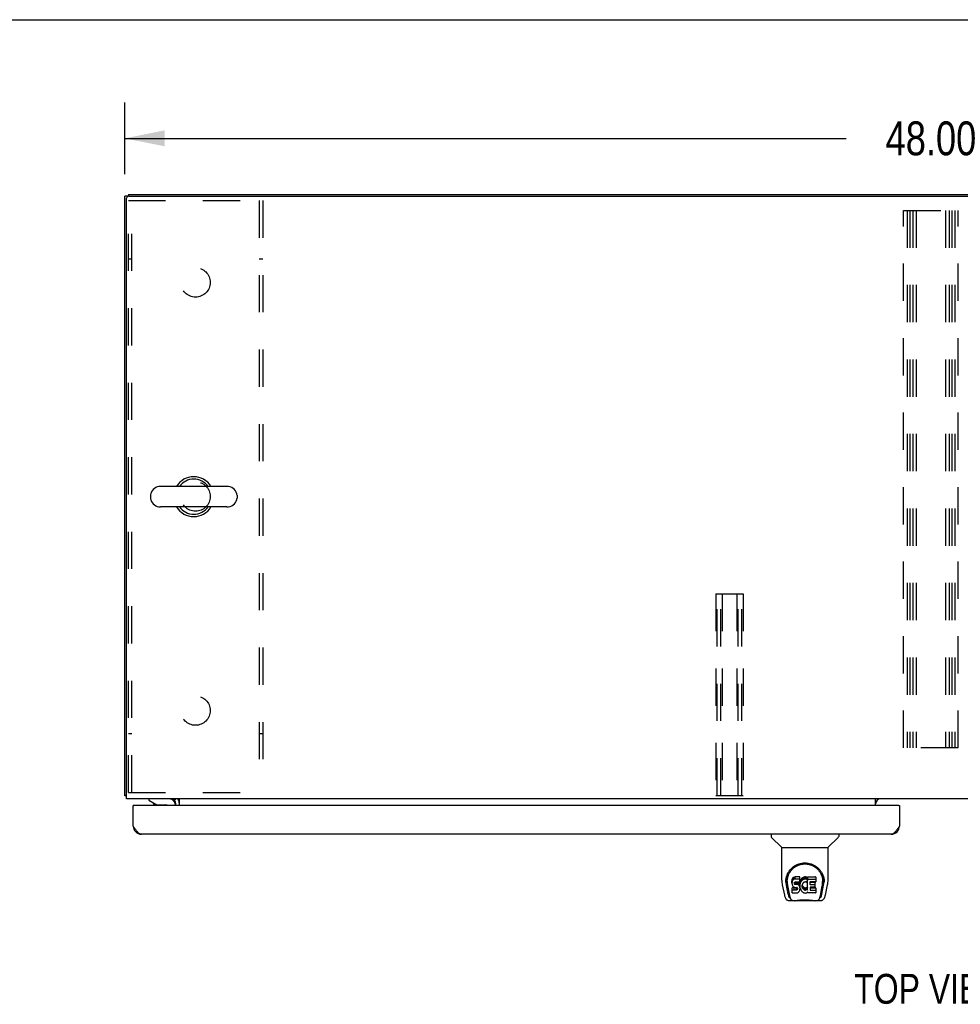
# Model space of a CAD drawing. Header units: inches. Extents: x 0 to 202, y 0 to 130.
# Tile 73 of 77: x 38 to 66, y 101 to 130. Entities that reach past the tile are written whole.
import ezdxf

# ---------------------------------------------------------------- set-up
doc = ezdxf.new("R2010")
doc.units = ezdxf.units.IN
doc.header["$LTSCALE"] = 11.091132
doc.header["$MEASUREMENT"] = 0
doc.linetypes.add('HIDDEN', pattern=[0.2, 0.1, -0.1])
doc.layers.get('0').update_dxf_attribs({"linetype": 'CONTINUOUS'})
for name, color, linetype in [('02___PRT_ALL_AXES', 7, 'CONTINUOUS'), ('DEFAULT_2', 8, 'HIDDEN'), ('DIMENSIONS', 7, 'CONTINUOUS')]:
    doc.layers.add(name, color=color, linetype=linetype)
doc.styles.get("Standard").update_dxf_attribs({"font": 'txt', "width": 0.8})
doc.dimstyles.new('DIMSTYLE_1', dxfattribs={"dimtxt": 1.008285, "dimasz": 1.186217, "dimexe": 0.09, "dimexo": 0.07, "dimgap": 0.0425, "dimtad": 0, "dimtih": 1, "dimtoh": 1, "dimzin": 4, "dimdsep": 46, "dimtxsty": 'Standard', "dimblk": '_FILLED', "dimblk1": '_FILLED', "dimblk2": '_FILLED', "dimcen": 0.09, "dimadec": 0, "dimazin": 0, "dimtfac": 1, "dimtofl": 0, "dimtmove": 0, "dimatfit": 3, "dimldrblk": '_FILLED', "dimfxl": 0, "dimtolj": 1, "dimtzin": 4, "dimarcsym": 0})

# ---------------------------------------------------------------- blocks, each defined once
blk = doc.blocks.new('_FILLED')
at = {"color": 0, "linetype": 'ByBlock'}
blk.add_solid([(0, 0), (-1, 0.2), (-1, -0.2)], dxfattribs=at)
blk = doc.blocks.new('*D1')
at = {"layer": 'DIMENSIONS', "color": 2, "linetype": 'Continuous'}
for p, q in [((41.529, 125.884), (41.529, 128.019)), ((89.529, 125.998), (89.529, 128.019)), ((41.529, 126.951), (63.008, 126.951)), ((89.529, 126.951), (68.049, 126.951))]:
    blk.add_line(p, q, dxfattribs=at)
at = {"layer": 'DIMENSIONS', "color": 2, "linetype": 'Continuous', "xscale": 1.1862172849, "yscale": 1.1862172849, "zscale": 1.1862172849, "rotation": 180}
blk.add_blockref('_FILLED', (41.529, 126.951), dxfattribs=at)
at = {"layer": 'DIMENSIONS', "color": 2, "linetype": 'Continuous', "xscale": 1.1862172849, "yscale": 1.1862172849, "zscale": 1.1862172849}
blk.add_blockref('_FILLED', (89.529, 126.951), dxfattribs=at)
at = {"layer": 'DIMENSIONS', "color": 2, "linetype": 'Continuous', "insert": (65.529, 127.455), "char_height": 1.0083, "width": 4.03314, "attachment_point": 2, "line_spacing_factor": 0.9}
blk.add_mtext('48.00', dxfattribs=at)

msp = doc.modelspace()

# ---------------------------------------------------------------- linework, layer by layer
at = {"color": 7, "linetype": 'Continuous'}
for p, q in [((0, 130.484), (201.657, 130.484)), ((41.633, 125.23), (41.529, 125.23)), ((41.633, 125.282), (41.633, 125.229)), ((41.633, 125.282), (89.425, 125.282)), ((44.568, 116.588), (42.593, 116.588)), ((42.293, 116.326), (42.293, 116.238)), ((44.868, 116.326), (44.868, 116.238)), ((44.568, 115.976), (42.593, 115.976)), ((41.581, 107.386), (41.529, 107.386)), ((41.799, 107.083), (41.779, 107.083)), ((42.239, 107.282), (42.239, 107.243)), ((42.239, 107.243), (42.478, 107.105)), ((42.375, 107.164), (42.375, 107.153)), ((42.375, 107.153), (42.395, 107.153)), ((42.478, 107.105), (42.751, 107.105)), ((43.045, 107.281), (43.011, 107.246)), ((43.027, 107.125), (43.027, 107.083)), ((64.571, 107.083), (64.591, 107.083)), ((60.774, 106.229), (60.774, 106.166)), ((61.083, 105.841), (60.786, 106.138)), ((62.473, 105.841), (62.77, 106.138)), ((62.782, 106.229), (62.782, 106.166)), ((61.089, 105.835), (62.467, 105.835)), ((61.089, 104.863), (61.089, 105.835)), ((62.467, 104.864), (62.467, 105.835)), ((61.462, 104.956), (61.44, 104.947)), ((61.485, 104.964), (61.462, 104.956)), ((61.462, 104.89), (61.462, 104.956)), ((61.625, 104.964), (61.485, 104.964)), ((61.485, 104.897), (61.485, 104.964)), ((61.626, 104.921), (61.625, 104.964)), ((61.625, 104.897), (61.625, 104.964)), ((61.741, 104.955), (61.72, 104.946)), ((61.763, 104.96), (61.741, 104.955)), ((61.741, 104.888), (61.741, 104.955)), ((61.785, 104.962), (61.763, 104.96)), ((61.763, 104.893), (61.763, 104.96)), ((61.785, 104.962), (61.807, 104.962)), ((61.785, 104.895), (61.785, 104.962)), ((61.818, 104.96), (61.807, 104.962)), ((61.807, 104.895), (61.807, 104.962)), ((61.829, 104.957), (61.818, 104.96)), ((61.818, 104.893), (61.818, 104.96)), ((61.848, 104.945), (61.829, 104.957)), ((61.829, 104.89), (61.829, 104.957)), ((61.858, 104.962), (62.095, 104.962)), ((61.858, 104.57), (61.858, 104.962)), ((62.099, 104.957), (62.099, 104.816)), ((61.104, 104.72), (61.169, 104.415)), ((61.214, 104.894), (61.213, 104.831)), ((61.276, 104.443), (61.224, 104.713)), ((61.251, 104.821), (61.251, 104.798)), ((61.26, 104.7), (61.318, 104.407)), ((61.394, 104.867), (61.392, 104.843)), ((61.392, 104.776), (61.392, 104.843)), ((61.394, 104.8), (61.392, 104.776)), ((61.392, 104.776), (61.393, 104.752)), ((61.393, 104.752), (61.397, 104.729)), ((61.399, 104.89), (61.394, 104.867)), ((61.394, 104.8), (61.394, 104.867)), ((61.399, 104.823), (61.394, 104.8)), ((61.397, 104.729), (61.405, 104.706)), ((61.408, 104.912), (61.399, 104.89)), ((61.399, 104.823), (61.399, 104.89)), ((61.408, 104.846), (61.399, 104.823)), ((61.405, 104.706), (61.418, 104.686)), ((61.422, 104.932), (61.408, 104.912)), ((61.408, 104.846), (61.408, 104.912)), ((61.422, 104.865), (61.408, 104.846)), ((61.418, 104.686), (61.434, 104.669)), ((61.43, 104.94), (61.422, 104.932)), ((61.422, 104.865), (61.422, 104.932)), ((61.43, 104.873), (61.422, 104.865)), ((61.44, 104.947), (61.43, 104.94)), ((61.43, 104.873), (61.43, 104.94)), ((61.44, 104.88), (61.43, 104.873)), ((61.434, 104.669), (61.454, 104.656)), ((61.44, 104.88), (61.44, 104.947)), ((61.462, 104.89), (61.44, 104.88)), ((61.485, 104.897), (61.462, 104.89)), ((61.463, 104.764), (61.464, 104.779)), ((61.464, 104.757), (61.463, 104.764)), ((61.464, 104.779), (61.466, 104.794)), ((61.464, 104.757), (61.464, 104.779)), ((61.466, 104.75), (61.464, 104.757)), ((61.466, 104.794), (61.469, 104.801)), ((61.466, 104.75), (61.466, 104.794)), ((61.47, 104.744), (61.466, 104.75)), ((61.469, 104.801), (61.475, 104.806)), ((61.47, 104.744), (61.47, 104.802)), ((61.477, 104.739), (61.47, 104.744)), ((61.475, 104.806), (61.489, 104.81)), ((61.477, 104.806), (61.476, 104.806)), ((61.491, 104.802), (61.477, 104.806)), ((61.477, 104.739), (61.477, 104.806)), ((61.491, 104.735), (61.477, 104.739)), ((61.625, 104.897), (61.485, 104.897)), ((61.489, 104.81), (61.504, 104.812)), ((61.515, 104.803), (61.491, 104.802)), ((61.491, 104.735), (61.491, 104.802)), ((61.515, 104.736), (61.491, 104.735)), ((61.504, 104.812), (61.617, 104.812)), ((61.539, 104.802), (61.515, 104.803)), ((61.515, 104.736), (61.515, 104.803)), ((61.539, 104.735), (61.515, 104.736)), ((61.563, 104.796), (61.539, 104.802)), ((61.539, 104.735), (61.539, 104.802)), ((61.563, 104.73), (61.539, 104.735)), ((61.573, 104.792), (61.563, 104.796)), ((61.563, 104.73), (61.563, 104.796)), ((61.573, 104.725), (61.563, 104.73)), ((61.583, 104.785), (61.573, 104.792)), ((61.573, 104.725), (61.573, 104.792)), ((61.583, 104.718), (61.573, 104.725)), ((61.601, 104.768), (61.583, 104.785)), ((61.583, 104.718), (61.583, 104.785)), ((61.601, 104.701), (61.583, 104.718)), ((61.614, 104.748), (61.601, 104.768)), ((61.601, 104.701), (61.601, 104.768)), ((61.614, 104.681), (61.601, 104.701)), ((61.623, 104.726), (61.614, 104.748)), ((61.614, 104.681), (61.614, 104.748)), ((61.623, 104.659), (61.614, 104.681)), ((61.617, 104.812), (61.622, 104.812)), ((61.622, 104.812), (61.624, 104.817)), ((61.624, 104.722), (61.623, 104.726)), ((61.623, 104.659), (61.623, 104.726)), ((61.624, 104.817), (61.625, 104.83)), ((61.629, 104.8), (61.624, 104.755)), ((61.624, 104.688), (61.624, 104.755)), ((61.629, 104.733), (61.624, 104.688)), ((61.624, 104.688), (61.625, 104.666)), ((61.626, 104.854), (61.625, 104.897)), ((61.625, 104.83), (61.626, 104.854)), ((61.625, 104.666), (61.628, 104.644)), ((61.626, 104.854), (61.626, 104.921)), ((61.633, 104.822), (61.629, 104.8)), ((61.629, 104.733), (61.629, 104.8)), ((61.633, 104.755), (61.629, 104.733)), ((61.639, 104.843), (61.633, 104.822)), ((61.633, 104.755), (61.633, 104.822)), ((61.639, 104.776), (61.633, 104.755)), ((61.647, 104.864), (61.639, 104.843)), ((61.639, 104.776), (61.639, 104.843)), ((61.647, 104.797), (61.639, 104.776)), ((61.658, 104.883), (61.647, 104.864)), ((61.647, 104.797), (61.647, 104.864)), ((61.658, 104.816), (61.647, 104.797)), ((61.671, 104.901), (61.658, 104.883)), ((61.658, 104.816), (61.658, 104.883)), ((61.671, 104.835), (61.658, 104.816)), ((61.686, 104.918), (61.671, 104.901)), ((61.671, 104.835), (61.671, 104.901)), ((61.686, 104.851), (61.671, 104.835)), ((61.702, 104.933), (61.686, 104.918)), ((61.686, 104.851), (61.686, 104.918)), ((61.702, 104.867), (61.686, 104.851)), ((61.697, 104.731), (61.694, 104.704)), ((61.694, 104.704), (61.694, 104.677)), ((61.694, 104.677), (61.695, 104.664)), ((61.695, 104.664), (61.695, 104.704)), ((61.695, 104.664), (61.698, 104.651)), ((61.701, 104.744), (61.697, 104.731)), ((61.697, 104.724), (61.698, 104.718)), ((61.698, 104.718), (61.708, 104.693)), ((61.698, 104.651), (61.698, 104.718)), ((61.707, 104.755), (61.701, 104.744)), ((61.72, 104.946), (61.702, 104.933)), ((61.702, 104.867), (61.702, 104.933)), ((61.72, 104.879), (61.702, 104.867)), ((61.721, 104.779), (61.707, 104.755)), ((61.708, 104.693), (61.721, 104.67)), ((61.708, 104.626), (61.708, 104.693)), ((61.72, 104.879), (61.72, 104.946)), ((61.741, 104.888), (61.72, 104.879)), ((61.729, 104.789), (61.721, 104.779)), ((61.721, 104.67), (61.73, 104.66)), ((61.721, 104.603), (61.721, 104.67)), ((61.74, 104.796), (61.729, 104.789)), ((61.765, 104.807), (61.74, 104.796)), ((61.763, 104.893), (61.741, 104.888)), ((61.785, 104.895), (61.763, 104.893)), ((61.778, 104.81), (61.765, 104.807)), ((61.791, 104.81), (61.778, 104.81)), ((61.807, 104.895), (61.785, 104.895)), ((61.804, 104.807), (61.791, 104.81)), ((61.817, 104.802), (61.804, 104.807)), ((61.818, 104.893), (61.807, 104.895)), ((61.829, 104.89), (61.818, 104.893)), ((61.849, 104.873), (61.823, 104.805)), ((61.848, 104.878), (61.829, 104.89)), ((61.848, 104.945), (61.848, 104.878)), ((61.849, 104.941), (61.849, 104.878)), ((61.858, 104.895), (62.095, 104.895)), ((61.928, 104.807), (61.928, 104.74)), ((62.095, 104.811), (61.932, 104.811)), ((61.932, 104.802), (62.064, 104.802)), ((61.932, 104.735), (62.064, 104.735)), ((62.068, 104.797), (62.068, 104.657)), ((62.239, 104.407), (62.295, 104.697)), ((62.28, 104.443), (62.333, 104.713)), ((62.295, 104.697), (62.296, 104.701)), ((62.342, 104.894), (62.343, 104.831)), ((62.349, 104.821), (62.349, 104.821)), ((62.349, 104.808), (62.349, 104.808)), ((62.387, 104.415), (62.452, 104.72)), ((61.394, 104.49), (61.394, 104.632)), ((61.458, 104.637), (61.399, 104.636)), ((61.399, 104.57), (61.399, 104.636)), ((61.458, 104.57), (61.399, 104.57)), ((61.399, 104.485), (61.543, 104.485)), ((61.454, 104.656), (61.465, 104.652)), ((61.519, 104.637), (61.458, 104.637)), ((61.458, 104.57), (61.458, 104.637)), ((61.519, 104.57), (61.458, 104.57)), ((61.465, 104.652), (61.477, 104.65)), ((61.477, 104.65), (61.524, 104.649)), ((61.534, 104.638), (61.519, 104.637)), ((61.519, 104.57), (61.519, 104.637)), ((61.534, 104.572), (61.519, 104.57)), ((61.524, 104.649), (61.532, 104.648)), ((61.532, 104.648), (61.539, 104.646)), ((61.541, 104.642), (61.534, 104.638)), ((61.534, 104.572), (61.534, 104.638)), ((61.541, 104.575), (61.534, 104.572)), ((61.539, 104.646), (61.545, 104.641)), ((61.542, 104.643), (61.541, 104.642)), ((61.541, 104.575), (61.541, 104.642)), ((61.546, 104.58), (61.541, 104.575)), ((61.543, 104.485), (61.555, 104.487)), ((61.545, 104.641), (61.55, 104.635)), ((61.546, 104.58), (61.546, 104.64)), ((61.555, 104.592), (61.546, 104.58)), ((61.55, 104.635), (61.556, 104.622)), ((61.555, 104.592), (61.555, 104.624)), ((61.558, 104.599), (61.555, 104.592)), ((61.555, 104.487), (61.566, 104.491)), ((61.556, 104.622), (61.559, 104.607)), ((61.558, 104.599), (61.558, 104.611)), ((61.559, 104.607), (61.558, 104.599)), ((61.566, 104.491), (61.586, 104.505)), ((61.586, 104.505), (61.603, 104.522)), ((61.603, 104.522), (61.61, 104.532)), ((61.61, 104.532), (61.615, 104.542)), ((61.615, 104.542), (61.624, 104.565)), ((61.629, 104.636), (61.623, 104.659)), ((61.624, 104.565), (61.63, 104.588)), ((61.628, 104.644), (61.633, 104.622)), ((61.632, 104.612), (61.629, 104.636)), ((61.63, 104.588), (61.632, 104.612)), ((61.632, 104.612), (61.632, 104.627)), ((61.633, 104.622), (61.64, 104.601)), ((61.64, 104.601), (61.661, 104.562)), ((61.661, 104.562), (61.674, 104.544)), ((61.674, 104.544), (61.688, 104.527)), ((61.688, 104.527), (61.705, 104.512)), ((61.698, 104.651), (61.708, 104.626)), ((61.705, 104.512), (61.723, 104.498)), ((61.708, 104.626), (61.721, 104.603)), ((61.721, 104.603), (61.73, 104.593)), ((61.723, 104.498), (61.732, 104.493)), ((61.73, 104.66), (61.74, 104.651)), ((61.73, 104.593), (61.73, 104.66)), ((61.73, 104.593), (61.74, 104.584)), ((61.732, 104.493), (61.743, 104.489)), ((61.74, 104.651), (61.751, 104.644)), ((61.74, 104.584), (61.74, 104.651)), ((61.74, 104.584), (61.751, 104.577)), ((61.743, 104.489), (61.765, 104.484)), ((61.751, 104.644), (61.764, 104.639)), ((61.751, 104.577), (61.751, 104.644)), ((61.751, 104.577), (61.764, 104.572)), ((61.764, 104.639), (61.777, 104.637)), ((61.764, 104.572), (61.764, 104.639)), ((61.764, 104.572), (61.777, 104.57)), ((61.765, 104.484), (61.787, 104.481)), ((61.777, 104.637), (61.79, 104.636)), ((61.777, 104.57), (61.777, 104.637)), ((61.777, 104.57), (61.79, 104.569)), ((61.787, 104.481), (61.809, 104.484)), ((61.79, 104.636), (61.804, 104.638)), ((61.79, 104.569), (61.79, 104.636)), ((61.79, 104.569), (61.804, 104.571)), ((61.804, 104.638), (61.816, 104.642)), ((61.804, 104.571), (61.804, 104.638)), ((61.804, 104.571), (61.816, 104.575)), ((61.809, 104.484), (61.83, 104.491)), ((61.816, 104.642), (61.828, 104.648)), ((61.816, 104.575), (61.816, 104.642)), ((61.816, 104.575), (61.828, 104.581)), ((61.828, 104.648), (61.84, 104.655)), ((61.828, 104.581), (61.828, 104.648)), ((61.828, 104.581), (61.84, 104.588)), ((61.83, 104.491), (61.849, 104.503)), ((61.84, 104.655), (61.84, 104.588)), ((61.846, 104.654), (61.858, 104.636)), ((61.846, 104.587), (61.858, 104.57)), ((61.86, 104.503), (61.849, 104.503)), ((61.849, 104.503), (61.849, 104.503)), ((61.86, 104.49), (61.86, 104.503)), ((62.095, 104.485), (61.864, 104.485)), ((61.929, 104.649), (61.929, 104.571)), ((62.064, 104.653), (61.934, 104.653)), ((61.934, 104.633), (62.095, 104.633)), ((61.934, 104.566), (62.095, 104.566)), ((62.1, 104.629), (62.1, 104.49)), ((61.293, 104.26), (61.495, 104.26)), ((61.335, 104.339), (61.328, 104.339)), ((61.334, 104.343), (61.337, 104.333)), ((61.337, 104.333), (61.337, 104.333)), ((61.38, 104.26), (61.379, 104.26)), ((62.071, 104.248), (61.485, 104.248)), ((62.062, 104.26), (62.263, 104.26)), ((62.178, 104.26), (62.176, 104.26)), ((62.219, 104.333), (62.222, 104.343)), ((62.219, 104.333), (62.219, 104.333)), ((62.228, 104.339), (62.221, 104.339))]:
    msp.add_line(p, q, dxfattribs=at)
at = {"color": 3, "linetype": 'Continuous'}
for p, q in [((41.529, 107.386), (41.529, 125.23)), ((41.643, 125.23), (89.414, 125.23)), ((41.581, 107.282), (41.581, 125.168)), ((89.477, 107.282), (41.581, 107.282)), ((41.779, 106.475), (41.779, 107.083)), ((64.571, 107.083), (41.799, 107.083)), ((43.008, 107.244), (43.009, 107.245)), ((43.008, 107.243), (43.008, 107.244)), ((43.009, 107.245), (43.014, 107.251)), ((43.05, 107.083), (43.05, 107.14)), ((43.154, 107.083), (43.154, 107.282)), ((63.883, 107.083), (63.883, 107.282)), ((64.591, 107.083), (64.591, 106.475)), ((64.345, 106.229), (42.025, 106.229))]:
    msp.add_line(p, q, dxfattribs=at)
for points in [[(41.556, 107.372), (41.553, 107.373), (41.549, 107.373), (41.546, 107.374), (41.544, 107.375), (41.541, 107.376), (41.539, 107.376), (41.536, 107.377), (41.534, 107.378), (41.533, 107.379), (41.532, 107.38), (41.53, 107.381), (41.53, 107.382), (41.529, 107.384), (41.529, 107.385), (41.529, 107.386)], [(41.581, 107.366), (41.578, 107.367), (41.575, 107.368), (41.571, 107.369), (41.567, 107.37), (41.563, 107.371), (41.556, 107.372)], [(43.006, 107.242), (43.007, 107.242), (43.007, 107.242), (43.007, 107.242), (43.008, 107.243)], [(43.014, 107.251), (43.015, 107.253), (43.017, 107.255), (43.018, 107.257), (43.02, 107.259), (43.022, 107.262), (43.024, 107.264), (43.026, 107.266), (43.028, 107.269), (43.031, 107.271), (43.033, 107.273), (43.035, 107.275), (43.038, 107.277), (43.04, 107.279)], [(43.04, 107.279), (43.042, 107.28), (43.044, 107.281), (43.046, 107.282), (43.048, 107.282), (43.05, 107.282)], [(42.025, 106.229), (42.016, 106.229), (42.006, 106.23), (41.997, 106.233), (41.987, 106.236), (41.978, 106.24), (41.968, 106.245), (41.959, 106.25), (41.949, 106.257), (41.94, 106.264), (41.93, 106.272), (41.921, 106.281), (41.911, 106.291), (41.902, 106.301), (41.892, 106.312), (41.883, 106.323), (41.873, 106.335), (41.864, 106.348), (41.854, 106.361), (41.845, 106.374), (41.835, 106.388), (41.826, 106.402), (41.816, 106.416), (41.807, 106.431), (41.798, 106.445), (41.788, 106.46), (41.779, 106.475)], [(64.591, 106.475), (64.582, 106.46), (64.572, 106.445), (64.563, 106.431), (64.553, 106.416), (64.544, 106.402), (64.534, 106.388), (64.525, 106.374), (64.515, 106.361), (64.506, 106.348), (64.496, 106.335), (64.487, 106.323), (64.477, 106.312), (64.468, 106.301), (64.458, 106.291), (64.449, 106.281), (64.439, 106.272), (64.43, 106.264), (64.42, 106.257), (64.411, 106.25), (64.401, 106.245), (64.392, 106.24), (64.382, 106.236), (64.373, 106.233), (64.364, 106.23), (64.354, 106.229), (64.345, 106.229)]]:
    msp.add_lwpolyline(points, dxfattribs=at)
at = {"color": 7, "linetype": 'Continuous'}
for points in [[(61.207, 104.821), (61.21, 104.863), (61.217, 104.915), (61.229, 104.964), (61.244, 105.011), (61.263, 105.054), (61.284, 105.095), (61.309, 105.133), (61.336, 105.169), (61.365, 105.202), (61.397, 105.233), (61.432, 105.262), (61.468, 105.287), (61.507, 105.31), (61.548, 105.331), (61.591, 105.347), (61.636, 105.361), (61.682, 105.371), (61.729, 105.377), (61.776, 105.379), (61.824, 105.377), (61.87, 105.371), (61.916, 105.362), (61.961, 105.349), (62.004, 105.332), (62.045, 105.312), (62.084, 105.29), (62.121, 105.264), (62.156, 105.236), (62.188, 105.205), (62.218, 105.172), (62.245, 105.136), (62.27, 105.098), (62.291, 105.058), (62.31, 105.015), (62.326, 104.969), (62.338, 104.92), (62.346, 104.869), (62.349, 104.821)], [(61.251, 104.821), (61.252, 104.841), (61.253, 104.865), (61.256, 104.89), (61.259, 104.913), (61.264, 104.937), (61.27, 104.96), (61.277, 104.983), (61.284, 105.005), (61.293, 105.026), (61.302, 105.047), (61.312, 105.068), (61.323, 105.087), (61.335, 105.106), (61.347, 105.124), (61.36, 105.142), (61.373, 105.158), (61.387, 105.174), (61.401, 105.189), (61.415, 105.203), (61.43, 105.217), (61.445, 105.229), (61.46, 105.241), (61.475, 105.253), (61.491, 105.263), (61.507, 105.273), (61.523, 105.282), (61.538, 105.29), (61.554, 105.298), (61.57, 105.305), (61.586, 105.312), (61.602, 105.318), (61.618, 105.323), (61.634, 105.328), (61.65, 105.332), (61.666, 105.336), (61.682, 105.339), (61.698, 105.342), (61.714, 105.344), (61.73, 105.346), (61.745, 105.347), (61.761, 105.348), (61.777, 105.348), (61.793, 105.348), (61.809, 105.347), (61.825, 105.346), (61.841, 105.344), (61.857, 105.342), (61.873, 105.339), (61.889, 105.336), (61.905, 105.333), (61.921, 105.328), (61.937, 105.324), (61.953, 105.318), (61.969, 105.312), (61.985, 105.306), (62.001, 105.299), (62.017, 105.291), (62.033, 105.282), (62.049, 105.273), (62.064, 105.264), (62.08, 105.253), (62.095, 105.242), (62.11, 105.23), (62.125, 105.217), (62.14, 105.204), (62.155, 105.19), (62.169, 105.175), (62.183, 105.159), (62.196, 105.142), (62.209, 105.125), (62.221, 105.107), (62.233, 105.088), (62.244, 105.068), (62.254, 105.048), (62.263, 105.027), (62.272, 105.005), (62.279, 104.983), (62.286, 104.96), (62.292, 104.937), (62.297, 104.914), (62.3, 104.89), (62.303, 104.866), (62.305, 104.841), (62.305, 104.821)], [(61.089, 104.863), (61.09, 104.836), (61.093, 104.794), (61.098, 104.752), (61.104, 104.72)], [(61.207, 104.808), (61.207, 104.813), (61.207, 104.821)], [(61.251, 104.798), (61.251, 104.782), (61.253, 104.753), (61.256, 104.725), (61.26, 104.7)], [(62.296, 104.701), (62.297, 104.704), (62.297, 104.707), (62.298, 104.71), (62.298, 104.713), (62.299, 104.716), (62.299, 104.719), (62.3, 104.723), (62.3, 104.726), (62.301, 104.73), (62.301, 104.734), (62.301, 104.737), (62.302, 104.741), (62.302, 104.745), (62.303, 104.749), (62.303, 104.753), (62.303, 104.758), (62.304, 104.762), (62.304, 104.767), (62.304, 104.771), (62.305, 104.776), (62.305, 104.781), (62.305, 104.786), (62.305, 104.791), (62.305, 104.796), (62.305, 104.821)], [(62.349, 104.821), (62.349, 104.813), (62.349, 104.808)], [(62.452, 104.72), (62.458, 104.751), (62.463, 104.793), (62.466, 104.836), (62.467, 104.864)], [(61.169, 104.415), (61.173, 104.4), (61.178, 104.379), (61.184, 104.36), (61.19, 104.344), (61.197, 104.329), (61.204, 104.316), (61.213, 104.303), (61.222, 104.292), (61.233, 104.282), (61.245, 104.274), (61.259, 104.267), (61.274, 104.262), (61.289, 104.26), (61.293, 104.26)], [(61.318, 104.407), (61.32, 104.396), (61.323, 104.382), (61.326, 104.368), (61.33, 104.356), (61.334, 104.343)], [(61.399, 104.636), (61.398, 104.636), (61.398, 104.636), (61.398, 104.636), (61.397, 104.636), (61.397, 104.636), (61.396, 104.636), (61.396, 104.635), (61.396, 104.635), (61.395, 104.635), (61.395, 104.634), (61.395, 104.634), (61.395, 104.633), (61.394, 104.633), (61.394, 104.632)], [(61.399, 104.57), (61.398, 104.57), (61.398, 104.57), (61.398, 104.569), (61.397, 104.569), (61.397, 104.569), (61.396, 104.569), (61.396, 104.568), (61.396, 104.568), (61.395, 104.568), (61.395, 104.567), (61.395, 104.567), (61.395, 104.566), (61.394, 104.566), (61.394, 104.565)], [(62.222, 104.343), (62.226, 104.356), (62.23, 104.368), (62.233, 104.382), (62.236, 104.396), (62.239, 104.407)], [(62.263, 104.26), (62.277, 104.261), (62.291, 104.265), (62.303, 104.27), (62.315, 104.276), (62.325, 104.284), (62.335, 104.293), (62.343, 104.303), (62.351, 104.314), (62.357, 104.325), (62.363, 104.338), (62.369, 104.351), (62.374, 104.367), (62.379, 104.384), (62.384, 104.403), (62.387, 104.415)], [(61.337, 104.333), (61.343, 104.32), (61.349, 104.308), (61.355, 104.297), (61.362, 104.288), (61.369, 104.28), (61.377, 104.273), (61.386, 104.267), (61.396, 104.263), (61.406, 104.261), (61.414, 104.26)], [(61.495, 104.26), (61.515, 104.261), (61.537, 104.262), (61.561, 104.264), (61.585, 104.267), (61.611, 104.27), (61.638, 104.273), (61.665, 104.276), (61.693, 104.278), (61.722, 104.28), (61.752, 104.281), (61.781, 104.281), (61.81, 104.281), (61.839, 104.279), (61.868, 104.278), (61.895, 104.275), (61.922, 104.272), (61.948, 104.27), (61.974, 104.267), (61.997, 104.264), (62.02, 104.262), (62.042, 104.261), (62.062, 104.26)], [(61.495, 104.26), (61.517, 104.261), (61.543, 104.262), (61.571, 104.265), (61.599, 104.268), (61.628, 104.271), (61.657, 104.273), (61.686, 104.276), (61.717, 104.278), (61.747, 104.279), (61.778, 104.279), (61.808, 104.279), (61.838, 104.278), (61.869, 104.276), (61.898, 104.273), (61.928, 104.271), (61.957, 104.268), (61.985, 104.265), (62.012, 104.262), (62.039, 104.261), (62.062, 104.26)], [(62.142, 104.26), (62.15, 104.261), (62.16, 104.263), (62.17, 104.267), (62.179, 104.273), (62.187, 104.28), (62.194, 104.288), (62.201, 104.297), (62.207, 104.308), (62.213, 104.32), (62.219, 104.333)]]:
    msp.add_lwpolyline(points, dxfattribs=at)
at = {"color": 3, "linetype": 'Continuous'}
for centre, radius, start, end in [((41.643, 125.168), 0.0625, 90, 180), ((41.799, 107.063), 0.02, 90, 180), ((42.907, 107.14), 0.142, 0, 90), ((64.025, 107.14), 0.142, 90, 180), ((64.571, 107.063), 0.02, 0, 90), ((42.025, 106.475), 0.246, 180, 270), ((64.345, 106.475), 0.246, 270, 360)]:
    msp.add_arc(centre, radius, start, end, dxfattribs=at)
at = {"color": 7, "linetype": 'Continuous'}
for centre, radius, start, end in [((43.581, 116.282), 0.595, 30.9739, 149.0261), ((43.581, 116.282), 0.523, 35.8102, 144.1898), ((42.593, 116.282), 0.306, 90, 164.3697), ((44.568, 116.282), 0.306, 15.6303, 90), ((42.437, 116.326), 0.144, 164.3697, 180), ((42.437, 116.238), 0.144, 180, 195.6303), ((42.593, 116.282), 0.306, 195.6303, 270), ((44.568, 116.282), 0.306, 270, 344.3697), ((44.724, 116.326), 0.144, 0, 15.6303), ((44.724, 116.238), 0.144, 344.3697, 360), ((43.581, 116.282), 0.595, 210.9739, 329.0261), ((43.581, 116.282), 0.523, 215.8091, 324.1909), ((42.491, 107.168), 0.116, 187.587, 227.2803), ((42.751, 107.007), 0.0984, 50.6352, 90), ((42.697, 107.168), 0.116, 312.7197, 322.4687), ((42.869, 107.125), 0.157, 0, 90), ((42.907, 107.14), 0.246, 0, 35.3264), ((60.813, 106.166), 0.0394, 180, 225), ((62.743, 106.166), 0.0394, 315, 360), ((61.097, 105.855), 0.0197, 225, 262.5), ((62.459, 105.855), 0.0197, 277.5, 315), ((61.485, 104.268), 0.0197, 203.607, 270), ((62.071, 104.268), 0.0197, 270, 336.393)]:
    msp.add_arc(centre, radius, start, end, dxfattribs=at)
for centre, major_axis, ratio, start_param, end_param in [((61.778, 104.821), (0, 0.565), 0.999848, 1.129542, 1.76365), ((62.095, 104.957), (0, 0.00448), 1, -1.570796, 0), ((61.778, 104.821), (0, 0.565), 0.999848, 4.519536, 5.157611), ((61.819, 104.806), (0, 0.00448), 1, -3.557718, -1.937287), ((61.845, 104.941), (0.00448, 0), 1, 0.003891, 0.905353), ((61.845, 104.874), (0, 0.00448), 1, 4.345898, 5.617742), ((61.932, 104.807), (0, 0.00448), 1, 0, 1.570796), ((61.932, 104.806), (0, 0.00448), 1, -4.318348, -3.643774), ((61.932, 104.74), (0.00448, 0), 1, 3.141593, 4.712389), ((61.932, 104.806), (0.00448, 0), 1, -2.072978, -1.570796), ((62.064, 104.797), (0, 0.00448), 1, -1.570796, 0), ((62.064, 104.731), (0, 0.00448), 1, -1.570796, 0), ((62.095, 104.89), (0, 0.00448), 1, -1.570796, 0), ((62.095, 104.816), (0, 0.00448), 1, -3.141593, -1.570796), ((61.334, 104.693), (0.007, 0.354), 0.213027, -3.923008, -3.13761), ((61.399, 104.49), (0.00483, 0), 1, 3.141593, 4.712389), ((61.842, 104.651), (0, 0.00448), 1, 0, 0.651783), ((61.842, 104.585), (0.00448, 0), 1, 0.594971, 2.222579), ((61.842, 104.651), (0.00448, 0), 1, 0.594971, 1.570796), ((61.864, 104.49), (0, 0.00448), 1, 1.570796, 3.141593), ((61.934, 104.649), (0, 0.00448), 1, 0, 1.570796), ((61.934, 104.638), (0, 0.00448), 1, 1.570796, 3.141593), ((61.934, 104.571), (0.00448, 0), 1, 3.141593, 4.712389), ((62.064, 104.657), (0.00448, 0), 1, -1.570796, 0), ((62.095, 104.629), (0.00448, 0), 1, 0, 1.570796), ((62.095, 104.562), (0, 0.00448), 1, -1.570796, 0), ((62.095, 104.49), (0, 0.00448), 1, -3.141593, -1.570796), ((62.222, 104.693), (-0.007, 0.354), 0.213027, -3.145575, -2.360177)]:
    msp.add_ellipse(centre, major_axis=major_axis, ratio=ratio, start_param=start_param, end_param=end_param, dxfattribs=at)
at = {"layer": '02___PRT_ALL_AXES', "color": 8, "linetype": 'HIDDEN'}
for centre in [(43.633, 122.662), (43.633, 116.287), (43.633, 109.912)]:
    msp.add_circle(centre, 0.438, dxfattribs=at)
at = {"layer": 'DEFAULT_2', "color": 8, "linetype": 'HIDDEN'}
for p, q in [((41.633, 107.475), (41.633, 125.1)), ((41.633, 125.1), (45.633, 125.1)), ((41.737, 107.475), (41.737, 125.1)), ((45.529, 125.1), (45.529, 107.475)), ((45.633, 125.1), (45.633, 107.475)), ((64.716, 108.803), (64.716, 124.803)), ((64.716, 124.803), (66.341, 124.803)), ((64.82, 124.803), (64.82, 108.803)), ((64.897, 124.803), (64.897, 108.803)), ((64.987, 124.803), (64.987, 108.803)), ((65.091, 124.803), (65.091, 108.803)), ((65.966, 124.803), (65.966, 108.803)), ((66.07, 124.803), (66.07, 108.803)), ((66.147, 124.803), (66.147, 108.803)), ((66.237, 124.803), (66.237, 108.803)), ((66.341, 108.803), (66.341, 124.803)), ((41.737, 123.35), (41.633, 123.35)), ((45.633, 123.35), (45.529, 123.35)), ((59.122, 113.386), (59.122, 107.386)), ((59.122, 113.386), (59.935, 113.386)), ((59.162, 107.386), (59.162, 113.386)), ((59.27, 107.386), (59.27, 113.386)), ((59.31, 113.386), (59.31, 107.386)), ((59.747, 113.386), (59.747, 107.386)), ((59.787, 107.386), (59.787, 113.386)), ((59.895, 107.386), (59.895, 113.386)), ((59.935, 113.386), (59.935, 107.386)), ((41.737, 109.225), (41.633, 109.225)), ((45.633, 109.225), (45.529, 109.225)), ((66.341, 108.803), (64.716, 108.803)), ((41.633, 107.475), (45.633, 107.475)), ((59.122, 107.386), (59.935, 107.386))]:
    msp.add_line(p, q, dxfattribs=at)

# ---------------------------------------------------------------- texts
at = {"layer": 'DIMENSIONS', "color": 2, "linetype": 'Continuous', "insert": (65.572, 102.073), "char_height": 0.8897, "width": 5.69384, "attachment_point": 2, "line_spacing_factor": 0.9}
msp.add_mtext('TOP VIEW', dxfattribs=at)

# ---------------------------------------------------------------- dimensions: what is measured, and where the dimension line sits
at = {"layer": 'DIMENSIONS', "color": 2, "linetype": 'Continuous'}
dim = msp.add_linear_dim(base=(89.529, 126.951), p1=(41.529, 125.814), p2=(89.529, 128.089), dimstyle='DIMSTYLE_1', dxfattribs=at)
dim.commit()
dim.dimension.update_dxf_attribs({"geometry": '*D1', "text_midpoint": (65.529, 126.951), "dimtype": 160})

doc.saveas('drawing.dxf')
